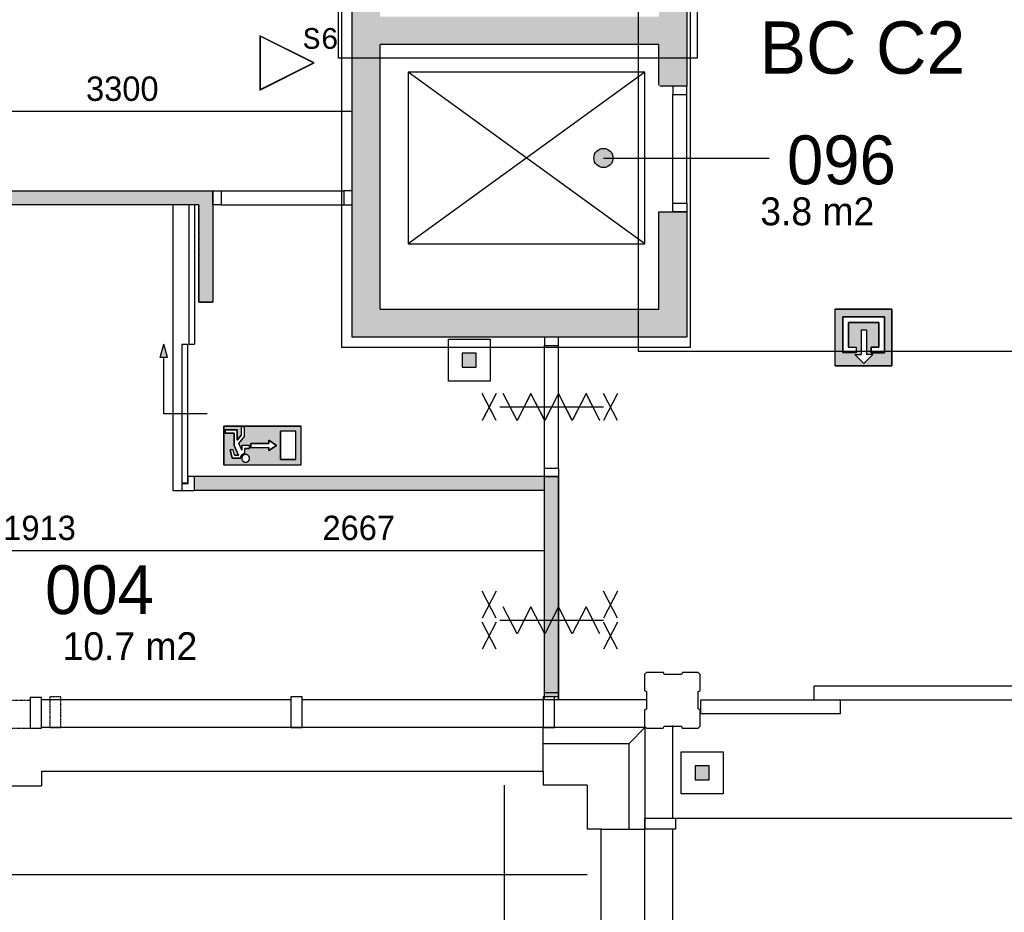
# Model space of a CAD drawing. Extents: x -1826 to 147704, y -44576 to 60962.
# Tile 61 of 75: x 104004 to 111069, y 20009 to 26411. Entities that reach past the tile are written whole.
import ezdxf
from ezdxf.enums import TextEntityAlignment as Align

# ---------------------------------------------------------------- set-up
doc = ezdxf.new("R2010")
doc.units = 0
doc.header["$MEASUREMENT"] = 0
doc.header["$PDMODE"] = 35
doc.header["$PDSIZE"] = -0.5
doc.linetypes.add('DASHED', pattern=[0.75, 0.5, -0.25])
doc.layers.get('0').update_dxf_attribs({"linetype": 'CONTINUOUS'})
doc.layers.get('DEFPOINTS').update_dxf_attribs({"linetype": 'CONTINUOUS'})
for name, color, linetype in [('AA$1A---_ARCEER', 252, 'CONTINUOUS'), ('AL00---_BRANDBEVEILIGING', 252, 'CONTINUOUS'), ('AL21----_BUITENWAND', 252, 'CONTINUOUS'), ('AL22----_BINNENWAND', 252, 'CONTINUOUS'), ('AL31----_BUITENKOZIJN', 252, 'CONTINUOUS'), ('AL32----_BINNENKOZIJN', 252, 'CONTINUOUS'), ('AM$1A---_MAATVOERING', 252, 'CONTINUOUS'), ('Betonpalen', 252, 'CONTINUOUS'), ('Brandweer', 252, 'CONTINUOUS'), ('brandweer NIEUW', 252, 'CONTINUOUS'), ('LAYER01', 252, 'CONTINUOUS'), ('LAYER100', 252, 'DASHED'), ('LAYER20', 252, 'CONTINUOUS'), ('LAYER30', 252, 'CONTINUOUS'), ('LAYER65', 252, 'DASHED'), ('M2', 252, 'CONTINUOUS'), ('OMPARTIMENTERING', 252, 'CONTINUOUS'), ('STEMPEL', 252, 'CONTINUOUS'), ('UNUSEDHATCH', 252, 'CONTINUOUS')]:
    doc.layers.add(name, color=color, linetype=linetype)
doc.styles.add('B-01', font='b-gbp')
doc.styles.add('MONOTXT', font='MONOTXT')
doc.dimstyles.new('BBA_STAND', dxfattribs={"dimtxt": 175, "dimasz": 1, "dimexe": 1, "dimexo": 0.001, "dimgap": 75, "dimtad": 1, "dimdec": 0, "dimzin": 0, "dimdsep": 46, "dimtxsty": 'B-01', "dimblk": 'NONE', "dimblk1": 'PIJL1', "dimblk2": 'NONE', "dimcen": 1, "dimse1": 1, "dimse2": 1, "dimclrd": 256, "dimclre": 256, "dimclrt": 256, "dimadec": 4, "dimazin": 0, "dimtfac": 1, "dimtdec": 0, "dimtmove": 0, "dimatfit": 2, "dimldrblk": 'PIJL1', "dimfxl": 1, "dimtfillclr": 256, "dimtolj": 1, "dimtzin": 0, "dimarcsym": 0})

# ---------------------------------------------------------------- blocks, each defined once
blk = doc.blocks.new('*D36')
at = {"layer": 'AM$1A---_MAATVOERING', "lineweight": -2, "transparency": 16777216}
blk.add_line((107481.7, -4851.9), (107481.7, 20920), dxfattribs=at)
at = {"layer": 'DEFPOINTS', "color": 0, "transparency": 16777216}
for p in [(107481.7, 20920), (108076.7, 20920), (108076.7, -4851.9)]:
    blk.add_point(p, dxfattribs=at)
at = {"layer": 'AM$1A---_MAATVOERING', "transparency": 16777216, "insert": (107319.2, 8034.1), "char_height": 175, "attachment_point": 5, "rotation": 90, "style": 'B-01'}
blk.add_mtext('\\A1;25772', dxfattribs=at)
blk = doc.blocks.new('_None')
blk = doc.blocks.new('PIJL1')
at = {"color": 1, "linetype": 'ByBlock'}
blk.add_line((0, 82.6), (0, -82.6), dxfattribs=at)
blk.add_solid([(-100, 16.7), (-100, -16.7), (0, 0)], dxfattribs=at)
blk = doc.blocks.new('*D37')
at = {"layer": 'AM$1A---_MAATVOERING', "lineweight": -2, "transparency": 16777216}
blk.add_line((108076.7, 20278.6), (91790.7, 20278.6), dxfattribs=at)
at = {"layer": 'DEFPOINTS', "color": 0, "transparency": 16777216}
for p in [(108076.7, 20920), (91790.7, 20838.6), (91790.7, 20278.6)]:
    blk.add_point(p, dxfattribs=at)
at = {"layer": 'AM$1A---_MAATVOERING', "transparency": 16777216, "insert": (99933.7, 20441.1), "char_height": 175, "attachment_point": 5, "style": 'B-01'}
blk.add_mtext('\\A1;16286', dxfattribs=at)
blk = doc.blocks.new('*D67')
at = {"layer": 'AM$1A---_MAATVOERING', "lineweight": -2, "transparency": 16777216}
blk.add_line((106390.7, 25752.5), (103090.7, 25752.5), dxfattribs=at)
at = {"layer": 'DEFPOINTS', "color": 0, "transparency": 16777216}
for p in [(103090.7, 25752.5), (103090.7, 25184), (106390.7, 25184)]:
    blk.add_point(p, dxfattribs=at)
at = {"layer": 'AM$1A---_MAATVOERING', "transparency": 16777216, "insert": (104740.7, 25915), "char_height": 175, "attachment_point": 5, "style": 'B-01'}
blk.add_mtext('\\A1;3300', dxfattribs=at)
blk = doc.blocks.new('*D73')
at = {"layer": 'AM$1A---_MAATVOERING', "lineweight": -2, "transparency": 16777216}
blk.add_line((108690.7, 20684), (114090.7, 20684), dxfattribs=at)
at = {"layer": 'DEFPOINTS', "color": 0, "transparency": 16777216}
for p in [(108690.7, 21054.5), (114090.7, 21054.5), (114090.7, 20684)]:
    blk.add_point(p, dxfattribs=at)
at = {"layer": 'AM$1A---_MAATVOERING', "transparency": 16777216, "insert": (111390.7, 20846.5), "char_height": 175, "attachment_point": 5, "style": 'B-01'}
blk.add_mtext('\\A1;5400', dxfattribs=at)
blk = doc.blocks.new('*D76')
at = {"layer": 'AM$1A---_MAATVOERING', "lineweight": -2, "transparency": 16777216}
blk.add_line((107770.7, 22602.5), (105103.3, 22602.5), dxfattribs=at)
at = {"layer": 'DEFPOINTS', "color": 0, "transparency": 16777216}
for p in [(105103.3, 23033.8), (107770.7, 22808.5), (105103.3, 22602.5)]:
    blk.add_point(p, dxfattribs=at)
at = {"layer": 'AM$1A---_MAATVOERING', "transparency": 16777216, "insert": (106437, 22765), "char_height": 175, "attachment_point": 5, "style": 'B-01'}
blk.add_mtext('\\A1;2667', dxfattribs=at)
blk = doc.blocks.new('*D77')
at = {"layer": 'AM$1A---_MAATVOERING', "lineweight": -2, "transparency": 16777216}
blk.add_line((105103.3, 22602.5), (103190.7, 22602.5), dxfattribs=at)
at = {"layer": 'DEFPOINTS', "color": 0, "transparency": 16777216}
for p in [(105103.3, 23033.8), (103190.7, 22734.5), (103190.7, 22602.5)]:
    blk.add_point(p, dxfattribs=at)
at = {"layer": 'AM$1A---_MAATVOERING', "transparency": 16777216, "insert": (104147, 22765), "char_height": 175, "attachment_point": 5, "style": 'B-01'}
blk.add_mtext('\\A1;1913', dxfattribs=at)
blk = doc.blocks.new('*D78')
at = {"layer": 'AM$1A---_MAATVOERING', "lineweight": -2, "transparency": 16777216}
blk.add_line((103553.3, 23033.8), (103553.3, 25084), dxfattribs=at)
at = {"layer": 'DEFPOINTS', "color": 0, "transparency": 16777216}
for p in [(103553.3, 25084), (105103.3, 25084), (105103.3, 23033.8)]:
    blk.add_point(p, dxfattribs=at)
at = {"layer": 'AM$1A---_MAATVOERING', "transparency": 16777216, "insert": (103390.8, 24058.9), "char_height": 175, "attachment_point": 5, "rotation": 90, "style": 'B-01'}
blk.add_mtext('\\A1;2050', dxfattribs=at)
blk = doc.blocks.new('*D79')
at = {"layer": 'AM$1A---_MAATVOERING', "lineweight": -2, "transparency": 16777216}
blk.add_line((103553.3, 23033.8), (103553.3, 21529.4), dxfattribs=at)
at = {"layer": 'DEFPOINTS', "color": 0, "transparency": 16777216}
for p in [(105103.3, 23033.8), (103553.3, 21529.4), (103592.3, 21529.4)]:
    blk.add_point(p, dxfattribs=at)
at = {"layer": 'AM$1A---_MAATVOERING', "transparency": 16777216, "insert": (103390.8, 22281.6), "char_height": 175, "attachment_point": 5, "rotation": 90, "style": 'B-01'}
blk.add_mtext('\\A1;1504', dxfattribs=at)

msp = doc.modelspace()

# ---------------------------------------------------------------- hatches: boundary and pattern name
at = {"layer": 'AA$1A---_ARCEER'}
for points in [[(108790.7, 24134), (108790.7, 25034), (108690.7, 25034), (108590.7, 25034), (108590.7, 24334), (106590.7, 24334), (106590.7, 26234), (108590.7, 26234), (108590.7, 25934), (108790.7, 25934), (108790.7, 27934), (108690.7, 27934), (108590.7, 27934), (108590.7, 26434), (106590.7, 26434), (106590.7, 29534), (108590.7, 29534), (108590.7, 28934), (108790.7, 28934), (108790.7, 29734), (106390.7, 29734), (106390.7, 24134)], [(105290.7, 25084), (105290.7, 24384), (105390.7, 24384), (105390.7, 25183), (103090.7, 25183), (103090.7, 25084)], [(105118.7, 25084), (105217.7, 25183), (104510.7, 25183), (104411.7, 25084)], [(107770.7, 23033.8), (107770.7, 23133.8), (105258.8, 23133.8), (105258.8, 23033.8)]]:
    msp.add_hatch(color=256, dxfattribs=at).paths.add_polyline_path(points)
at = {"layer": 'AL00---_BRANDBEVEILIGING'}
for points in [[(107280, 24019), (107180, 24019), (107180, 23919), (107280, 23919)], [(108951, 21059), (108851, 21059), (108851, 20959), (108951, 20959)]]:
    msp.add_hatch(color=256, dxfattribs=at).paths.add_polyline_path(points)
at = {"layer": 'AL32----_BINNENKOZIJN'}
msp.add_hatch(color=256, dxfattribs=at).paths.add_polyline_path([(105012.3, 23987.4), (105064.1, 23987.4), (105038.2, 24084)])
at = {"layer": 'Brandweer'}
h = msp.add_hatch(color=256, dxfattribs=at)
h.paths.add_polyline_path([(106023.2, 23496.2), (106023.2, 23218.7), (105468.3, 23218.7), (105468.3, 23496.2)])
h.paths.add_polyline_path([(105792, 23394.4), (105792, 23371.3), (105662.5, 23371.3), (105662.5, 23343.6), (105792, 23343.6), (105792, 23320.5), (105847.5, 23357.4)], flags=16)
h.paths.add_polyline_path([(105875.2, 23255.7), (105986.2, 23255.7), (105986.2, 23459.2), (105875.2, 23459.2)], flags=16)
h.paths.add_polyline_path([(105653.3, 23357.4), (105597.8, 23357.4), (105597.8, 23323.8), (105576.4, 23370.9), (105616.3, 23422.2), (105616.3, 23491.5), (105593.2, 23491.5), (105593.2, 23430.1), (105565.4, 23394.5), (105565.4, 23468.4), (105477.6, 23468.4), (105477.6, 23445.3), (105542.3, 23445.3), (105542.3, 23356.5), (105573.4, 23288.1), (105546.5, 23288.1), (105537.2, 23325.1), (105513.4, 23325.1), (105528.4, 23265), (105589.4, 23265), (105590, 23271.4), (105590.1, 23271.8), (105593.4, 23281.4), (105593.6, 23281.8), (105596.9, 23286.9), (105597.3, 23287.4), (105600.4, 23290.9), (105600.7, 23291.2), (105606.4, 23295.6), (105607, 23295.9), (105612.6, 23298.7), (105614.2, 23299.2), (105617.4, 23300.1), (105619, 23300.5), (105619.3, 23300.5), (105619.7, 23300.6), (105620.1, 23300.7), (105620.5, 23300.7), (105620.9, 23300.8), (105620.9, 23334.3), (105653.3, 23334.3)], flags=16)
h.paths.add_polyline_path([(105614.9, 23290.7), (105611.2, 23288.8), (105610.9, 23288.6), (105607.9, 23286.5), (105607.8, 23286.3), (105604.9, 23283.6), (105602.4, 23280.4), (105601.4, 23278.6), (105601, 23278), (105599.3, 23274.3), (105598.2, 23270.3), (105598.3, 23270.4), (105598, 23268.4), (105597.9, 23267.5), (105597.8, 23263.6), (105598.3, 23259.5), (105599.4, 23255.5), (105599.4, 23255.6), (105601, 23251.8), (105601.3, 23251.4), (105603.2, 23248.4), (105604.2, 23247.3), (105604.3, 23247.2), (105604.2, 23247.3), (105604.3, 23247.2), (105606, 23245.2), (105606.4, 23244.9), (105608.9, 23242.6), (105610.3, 23241.8), (105610.4, 23241.7), (105610.3, 23241.8), (105610.4, 23241.7), (105612.4, 23240.4), (105614.1, 23239.7), (105614.7, 23239.4), (105614.3, 23239.6), (105617.5, 23238.4), (105619.8, 23237.8), (105620.3, 23237.7), (105624.2, 23237.2), (105628.3, 23237.3), (105632.3, 23238), (105636.2, 23239.3), (105637.5, 23239.9), (105637.6, 23240), (105637.5, 23239.9), (105637.6, 23240), (105639.8, 23241.1), (105643.2, 23243.5), (105644.3, 23244.6), (105644.9, 23245), (105644.7, 23244.9), (105645.1, 23245.3), (105646.1, 23246.3), (105647.4, 23247.9), (105647.9, 23248.5), (105650.1, 23251.9), (105651.7, 23255.6), (105652.8, 23259.5), (105653.1, 23261.5), (105653.2, 23262), (105653.1, 23261.6), (105653.3, 23265), (105653.3, 23265), (105653, 23269.1), (105652.2, 23273), (105651.4, 23274.9), (105651.3, 23275.5), (105651.4, 23275), (105650.1, 23278.1), (105647.9, 23281.5), (105646.8, 23282.8), (105646.7, 23282.9), (105646.8, 23282.8), (105646.7, 23282.8), (105645.2, 23284.6), (105642.1, 23287.3), (105638.6, 23289.5), (105634.9, 23291.1), (105631, 23292.2), (105626.9, 23292.7), (105622.8, 23292.6), (105618.8, 23291.9), (105618.6, 23291.9)], flags=16)
at = {"layer": 'brandweer NIEUW'}
h = msp.add_hatch(color=256, dxfattribs=at)
h.paths.add_polyline_path([(110262.9, 23927.8), (110262.9, 24334.2), (109856.5, 24334.2), (109856.5, 23927.8)])
h.paths.add_polyline_path([(110208.7, 24022.6), (110113.9, 24022.6), (110113.9, 24063.3), (110168.1, 24063.3), (110168.1, 24239.4), (109951.3, 24239.4), (109951.3, 24063.3), (110005.5, 24063.3), (110005.5, 24022.6), (109910.7, 24022.6), (109910.7, 24280), (110208.7, 24280)], flags=16)
h.paths.add_polyline_path([(110126.1, 24009.1), (110061, 23944), (109996, 24009.1), (110042.1, 24009.1), (110042.1, 24185.2), (110080, 24185.2), (110080, 24009.1)], flags=16)
at = {"layer": 'LAYER01'}
msp.add_hatch(color=256, dxfattribs=at).paths.add_polyline_path([(108193.1, 25487.8, 1), (108193.1, 25350.3, 1)])

# ---------------------------------------------------------------- linework, layer by layer
at = {"layer": 'AL00---_BRANDBEVEILIGING'}
for points in [[(107080, 23819.1), (107080, 24119), (107380, 24119), (107380, 23819), (107080, 23819)], [(108751, 20859.1), (108751, 21159), (109051, 21159), (109051, 20859), (108751, 20859)]]:
    msp.add_lwpolyline(points, dxfattribs=at)
for points in [[(107180, 23919), (107280, 23919), (107280, 24019), (107180, 24019)], [(108851, 20959), (108951, 20959), (108951, 21059), (108851, 21059)]]:
    msp.add_lwpolyline(points, close=True, dxfattribs=at)
at = {"layer": 'AL21----_BUITENWAND'}
for p, q in [((107840.7, 21534), (108505.7, 21534)), ((108690.7, 20684), (108690.7, 21348.9)), ((108490.7, 21334), (107760.7, 21334)), ((108376.7, 21220), (108490.7, 21334)), ((108376.7, 21220), (108490.7, 21334)), ((108490.7, 21334), (108490.7, 20604)), ((107760.7, 21220), (108376.7, 21220)), ((107760.7, 21220), (108376.7, 21220)), ((108376.7, 20604), (108376.7, 21220)), ((107760.7, 21020), (107760.7, 20920)), ((107760.7, 21020), (107760.7, 20920)), ((108076.7, 20920), (107760.7, 20920)), ((108076.7, 20920), (107760.7, 20920)), ((108076.7, 20920), (107760.7, 20920)), ((108076.7, 20920), (108076.7, 20604)), ((108176.7, 20604), (108076.7, 20604))]:
    msp.add_line(p, q, dxfattribs=at)
for points in [[(107760.7, 21020), (107760.7, 20920)], [(108076.7, 20920), (107760.7, 20920)]]:
    msp.add_lwpolyline(points, dxfattribs=at)
at = {"layer": 'AL22----_BINNENWAND'}
for p, q in [((106590.7, 24334), (106590.7, 26234)), ((108590.7, 26234), (106590.7, 26234)), ((108490.7, 26034), (106790.7, 24804)), ((108490.7, 24804), (106790.7, 26034)), ((105258.8, 23033.8), (105258.8, 23133.8)), ((107870.7, 21554), (107770.7, 21554))]:
    msp.add_line(p, q, dxfattribs=at)
for points in [[(106390.7, 24134), (106390.7, 29734)], [(108790.7, 27933.8), (108790.7, 25934)], [(108590.7, 25941.4), (108590.7, 26234)], [(108790.7, 25934), (108598.1, 25934)], [(100546.2, 25183), (105390.7, 25183), (105390.7, 24384)], [(108590.7, 25034), (108790.7, 25034)], [(108590.7, 24334), (108590.7, 25034)], [(108790.7, 25034), (108790.7, 24134)], [(106590.7, 24334), (108590.7, 24334)], [(108790.7, 24134), (106390.7, 24134)], [(107870.7, 24134), (107770.7, 24134)], [(107770.7, 23133.8), (105258.8, 23133.8)], [(107770.7, 21554), (107770.7, 23134)], [(107770.7, 21554), (107770.7, 23134)], [(107770.7, 21554), (107770.7, 23134)], [(107770.7, 23134), (107870.7, 23134)], [(107770.7, 23134), (107870.7, 23134)], [(107770.7, 23134), (107870.7, 23134)], [(107870.7, 21554), (107870.7, 23134)], [(107870.7, 21554), (107870.7, 23134)], [(107870.7, 23134), (107870.7, 21554)], [(107770.7, 23033.8), (105258.8, 23033.8)]]:
    msp.add_lwpolyline(points, dxfattribs=at)
for points in [[(108490.7, 24804), (108490.7, 26034), (106790.7, 26034), (106790.7, 24804)], [(109701.1, 21531.9), (112998.1, 21531.9), (112998.1, 21631.9), (109701.1, 21631.9)], [(108890.7, 21531.9), (109890.7, 21531.9), (109890.7, 21431.9), (108890.7, 21431.9)]]:
    msp.add_lwpolyline(points, close=True, dxfattribs=at)
at = {"layer": 'AL31----_BUITENKOZIJN'}
for p, q in [((104080.7, 21549.4), (104080.7, 21329.4)), ((104160.7, 21549.4), (104080.7, 21549.4)), ((104160.7, 21329.4), (104160.7, 21549.4)), ((105950.7, 21554), (105950.7, 21334)), ((106030.7, 21554), (105950.7, 21554)), ((106030.7, 21334), (106030.7, 21554)), ((107840.7, 21554), (107760.7, 21554)), ((107760.7, 21554), (107760.7, 21334)), ((107840.7, 21554), (107760.7, 21554)), ((107760.7, 21554), (107760.7, 21334)), ((107840.7, 21584), (107770.7, 21584)), ((107840.7, 21334), (107840.7, 21554)), ((107840.7, 21334), (107840.7, 21554)), ((104160.7, 21534), (105950.7, 21534)), ((106030.7, 21534), (107760.7, 21534)), ((104080.7, 21329.4), (104160.7, 21329.4)), ((105950.7, 21334), (104160.7, 21334)), ((106030.7, 21334), (105950.7, 21334)), ((105950.7, 21334), (106030.7, 21334)), ((107760.7, 21334), (106030.7, 21334)), ((107760.7, 21020), (107760.7, 21334)), ((107760.7, 21334), (107840.7, 21334)), ((107760.7, 21020), (107760.7, 21334)), ((107760.7, 21334), (107840.7, 21334)), ((108490.7, 20684), (108710.7, 20684)), ((108490.7, 20604), (108490.7, 20684)), ((108710.7, 20684), (108710.7, 20604)), ((108176.7, 17064), (108176.7, 20604)), ((108176.7, 20604), (108490.7, 20604)), ((108490.7, 18874), (108490.7, 20604)), ((108710.7, 20604), (108490.7, 20604)), ((108690.7, 18874), (108690.7, 20604))]:
    msp.add_line(p, q, dxfattribs=at)
for points in [[(107770.7, 24134), (107770.7, 24074.3), (107870.4, 24074.3), (107870.4, 24134)], [(107770.7, 23134), (107770.7, 23194), (107870.7, 23194), (107870.7, 23134)]]:
    msp.add_lwpolyline(points, close=True, dxfattribs=at)
for points in [[(107770.7, 23194), (107770.7, 24074.3)], [(107870.7, 23194), (107870.4, 24074.3)], [(107423.2, 23537), (107323.2, 23730.5)], [(107423.2, 23730.5), (107323.2, 23537)], [(108167.2, 23537), (108068.2, 23730.5), (107969.2, 23537), (107870.2, 23730.5), (107771.2, 23537), (107672.2, 23730.5), (107573.2, 23537), (107474.2, 23730.5)], [(107448.2, 23634), (108193.2, 23634)], [(107448.2, 23634), (108193.2, 23634)], [(107620.7, 23634), (107820.7, 23634), (108020.7, 23634)], [(107770.7, 21534), (107770.7, 23134)], [(107770.7, 21534), (107770.7, 23134)], [(107770.7, 21554), (107770.7, 23134)], [(107870.7, 21534), (107870.7, 23134)], [(107870.7, 21534), (107870.7, 23134)], [(107870.7, 23134), (107870.7, 21534)], [(107423.2, 22312.5), (107323.2, 22119)], [(107423.2, 22119), (107323.2, 22312.5)], [(108167.2, 22007.2), (108068.2, 22200.7), (107969.2, 22007.2), (107870.2, 22200.7), (107771.2, 22007.2), (107672.2, 22200.7), (107573.2, 22007.2), (107474.2, 22200.7)], [(107423.2, 22088.9), (107323.2, 21895.4)], [(107423.2, 21895.4), (107323.2, 22088.9)], [(107448.2, 22104.2), (108193.2, 22104.2)], [(107448.2, 22104.2), (108193.2, 22104.2)], [(107840.7, 21584), (107770.7, 21584)], [(107870.7, 21584), (107770.7, 21584)]]:
    msp.add_lwpolyline(points, dxfattribs=at)
at = {"layer": 'AL32----_BINNENKOZIJN', "ltscale": 75}
msp.add_line((105103.3, 25084), (105103.3, 23033.8), dxfattribs=at)
at = {"layer": 'AL32----_BINNENKOZIJN'}
for p, q in [((105258.8, 25083.3), (105258.8, 24084)), ((105218.8, 25078.3), (105218.8, 24084)), ((105012.3, 23987.4), (105038.2, 24084)), ((105064.1, 23987.4), (105038.2, 24084)), ((105168.7, 24084), (105168.7, 23089.8)), ((105168.7, 24084), (105208.7, 24084)), ((105208.7, 24084), (105208.7, 23089.8)), ((105218.8, 24084), (105258.8, 24084)), ((105064.1, 23987.4), (105012.3, 23987.4)), ((105038.2, 23584.4), (105038.2, 23987.4)), ((105349.9, 23584.4), (105038.2, 23584.4)), ((105213.8, 23083.8), (105213.8, 23133.8)), ((105103.3, 23033.8), (105168.8, 23033.8)), ((105168.7, 23089.8), (105208.7, 23089.8)), ((105168.8, 23083.8), (105213.8, 23083.8)), ((107770.7, 21534), (107870.7, 21534))]:
    msp.add_line(p, q, dxfattribs=at)
for points in [[(108690.7, 25934), (108690.7, 25874.3), (108790.4, 25874.3), (108790.4, 25934)], [(108690.7, 25034), (108690.7, 25094), (108790.7, 25094), (108790.7, 25034)], [(107770.7, 24134), (107770.7, 24074.3), (107870.4, 24074.3), (107870.4, 24134)], [(107770.7, 23134), (107770.7, 23194), (107870.7, 23194), (107870.7, 23134)]]:
    msp.add_lwpolyline(points, close=True, dxfattribs=at)
for points in [[(108690.7, 25094), (108690.7, 25874.3)], [(108790.6, 25094), (108790.4, 25874.3)], [(107770.7, 23194), (107770.7, 24074.3)], [(107870.7, 23194), (107870.4, 24074.3)], [(105168.8, 23083.8), (105168.8, 23033.8), (105258.8, 23033.8), (105258.8, 23133.8), (105213.8, 23133.8)]]:
    msp.add_lwpolyline(points, dxfattribs=at)
at = {"layer": 'Betonpalen'}
msp.add_lwpolyline([(108501.7, 21729.9), (108486.7, 21714.9), (108486.7, 21599.9), (108501.7, 21591.9), (108501.7, 21466.9), (108486.7, 21461.9), (108486.7, 21344.9), (108501.7, 21329.9), (108620.7, 21329.9), (108628.7, 21344.9), (108753.7, 21344.9), (108758.7, 21329.9), (108871.7, 21329.9), (108886.7, 21344.9), (108886.7, 21459.9), (108871.7, 21467.9), (108871.7, 21592.9), (108886.7, 21597.9), (108886.7, 21714.9), (108871.7, 21729.9), (108760.7, 21729.9), (108752.7, 21714.9), (108627.7, 21714.9), (108622.7, 21729.9), (108501.7, 21729.9)], dxfattribs=at)
at = {"layer": 'Brandweer'}
for p, q in [((105468.3, 23218.7), (105468.3, 23496.2)), ((105468.3, 23496.2), (106023.2, 23496.2)), ((105477.6, 23468.4), (105565.4, 23468.4)), ((105477.6, 23445.3), (105477.6, 23468.4)), ((105565.4, 23468.4), (105565.4, 23394.5)), ((105616.3, 23491.5), (105593.2, 23491.5)), ((105593.2, 23491.5), (105593.2, 23430.1)), ((105616.3, 23422.2), (105616.3, 23491.5)), ((105986.2, 23459.2), (105875.2, 23459.2)), ((105875.2, 23255.7), (105875.2, 23459.2)), ((105986.2, 23255.7), (105986.2, 23459.2)), ((106023.2, 23218.7), (106023.2, 23496.2)), ((105542.3, 23445.3), (105477.6, 23445.3)), ((105542.3, 23356.5), (105542.3, 23445.3)), ((105565.4, 23394.5), (105593.2, 23430.1)), ((105576.3, 23370.8), (105616.3, 23422.2)), ((105792, 23394.4), (105847.5, 23357.4)), ((105792, 23371.3), (105792, 23394.4)), ((105537.2, 23325.1), (105513.4, 23325.1)), ((105528.4, 23265), (105513.4, 23325.1)), ((105546.5, 23288.1), (105537.2, 23325.1)), ((105573.4, 23288.1), (105542.3, 23356.5)), ((105597.8, 23323.8), (105576.4, 23370.9)), ((105653.3, 23357.4), (105597.8, 23357.4)), ((105597.8, 23323.8), (105597.8, 23357.4)), ((105620.9, 23300.8), (105620.9, 23334.3)), ((105653.3, 23334.3), (105620.9, 23334.3)), ((105653.3, 23357.4), (105653.3, 23334.3)), ((105662.5, 23371.3), (105792, 23371.3)), ((105662.5, 23343.6), (105662.5, 23371.3)), ((105662.5, 23343.6), (105792, 23343.6)), ((105847.5, 23357.4), (105792, 23320.5)), ((105792, 23320.5), (105792, 23343.6)), ((105589.4, 23265), (105528.4, 23265)), ((105546.5, 23288.1), (105573.4, 23288.1)), ((105986.2, 23255.7), (105875.2, 23255.7)), ((105468.3, 23218.7), (106023.2, 23218.7))]:
    msp.add_line(p, q, dxfattribs=at)
for points in [[(107423.2, 23537), (107323.2, 23730.5)], [(107423.2, 23730.5), (107323.2, 23537)], [(108167.2, 23537), (108068.2, 23730.5), (107969.2, 23537), (107870.2, 23730.5), (107771.2, 23537), (107672.2, 23730.5), (107573.2, 23537), (107474.2, 23730.5)], [(108294.1, 23537), (108194.1, 23730.5)], [(108294.1, 23730.5), (108194.1, 23537)], [(107448.2, 23634), (108193.2, 23634)], [(107448.2, 23634), (108193.2, 23634)], [(107620.7, 23634), (107820.7, 23634), (108020.7, 23634)], [(105468.3, 23496.2), (105468.3, 23218.7), (106023.2, 23218.7), (106023.2, 23496.2), (105468.3, 23496.2)], [(105477.6, 23468.4), (105477.6, 23445.3), (105542.3, 23445.3), (105542.3, 23356.5), (105573.4, 23288.1), (105546.5, 23288.1), (105537.2, 23325.1), (105513.4, 23325.1), (105528.4, 23265), (105589.4, 23265), (105589.9, 23270.8), (105590.4, 23273.3), (105591.1, 23275.8), (105592.1, 23278.6), (105593.7, 23282.1), (105595.4, 23284.8), (105596.7, 23286.7), (105598.6, 23289), (105600.4, 23290.9), (105603.2, 23293.3), (105605.9, 23295.3), (105609, 23297.1), (105611.9, 23298.4), (105616, 23299.8), (105619, 23300.5), (105620.9, 23301.2), (105620.9, 23334.3), (105653.3, 23334.3), (105653.3, 23357.4), (105597.8, 23357.4), (105597.8, 23323.8), (105576.4, 23370.9), (105616.3, 23422.2), (105616.3, 23491.5), (105593.2, 23491.5), (105593.2, 23430.1), (105565.4, 23394.5), (105565.4, 23468.4), (105477.6, 23468.4)], [(105875.2, 23459.2), (105875.2, 23255.7), (105986.2, 23255.7), (105986.2, 23459.2), (105875.2, 23459.2)], [(105662.5, 23371.3), (105662.5, 23343.6), (105792, 23343.6), (105792, 23320.5), (105847.5, 23357.4), (105792, 23394.4), (105792, 23371.3), (105662.5, 23371.3)], [(105589.4, 23265), (105589.4, 23265.4), (105589.4, 23265.8), (105589.4, 23266.2), (105589.5, 23266.6), (105589.5, 23267), (105589.5, 23267.4), (105589.5, 23267.8), (105589.6, 23268.2), (105589.6, 23268.6), (105589.6, 23269), (105589.7, 23269.4), (105589.7, 23269.8), (105589.8, 23270.2), (105589.9, 23270.6), (105589.9, 23271), (105590, 23271.4), (105590.1, 23271.8), (105590.2, 23272.2), (105590.2, 23272.6), (105590.3, 23273), (105590.4, 23273.4), (105590.5, 23273.8), (105590.6, 23274.2), (105590.7, 23274.6), (105590.8, 23275), (105591, 23275.4), (105591.1, 23275.8), (105591.2, 23276.2), (105591.3, 23276.6), (105591.5, 23276.9), (105591.6, 23277.3), (105591.7, 23277.7), (105591.9, 23278.1), (105592, 23278.5), (105592.2, 23278.8), (105592.4, 23279.2), (105592.5, 23279.6), (105592.7, 23280), (105592.8, 23280.3), (105593, 23280.7), (105593.2, 23281.1), (105593.4, 23281.4), (105593.6, 23281.8), (105593.8, 23282.2), (105594, 23282.5), (105594.2, 23282.9), (105594.4, 23283.2), (105594.6, 23283.6), (105594.8, 23283.9), (105595, 23284.3), (105595.2, 23284.6), (105595.4, 23284.9), (105595.7, 23285.3), (105595.9, 23285.6), (105596.1, 23285.9), (105596.4, 23286.3), (105596.6, 23286.6), (105596.9, 23286.9), (105597.1, 23287.3), (105597.4, 23287.6), (105597.6, 23287.9), (105597.9, 23288.2), (105598.1, 23288.5), (105598.4, 23288.8), (105598.7, 23289.1), (105599, 23289.4), (105599.2, 23289.7), (105599.5, 23290), (105599.8, 23290.3), (105600.1, 23290.6), (105600.4, 23290.9), (105600.7, 23291.2), (105601, 23291.4), (105601.3, 23291.7), (105601.6, 23292), (105601.9, 23292.3), (105602.2, 23292.5), (105602.5, 23292.8), (105602.8, 23293), (105603.1, 23293.3), (105603.4, 23293.5), (105603.8, 23293.8), (105604.1, 23294), (105604.4, 23294.3), (105604.8, 23294.5), (105605.1, 23294.7), (105605.4, 23295), (105605.8, 23295.2), (105606.1, 23295.4), (105606.5, 23295.6), (105606.8, 23295.8), (105607.2, 23296.1), (105607.5, 23296.3), (105607.9, 23296.5), (105608.2, 23296.7), (105608.6, 23296.8), (105608.9, 23297), (105609.3, 23297.2), (105609.7, 23297.4), (105610, 23297.6), (105610.4, 23297.8), (105610.8, 23297.9), (105611.1, 23298.1), (105611.5, 23298.2), (105611.9, 23298.4), (105612.3, 23298.6), (105612.6, 23298.7), (105613, 23298.8), (105613.4, 23299), (105613.8, 23299.1), (105614.2, 23299.2), (105614.6, 23299.4), (105615, 23299.5), (105615.3, 23299.6), (105615.7, 23299.7), (105616.1, 23299.8), (105616.5, 23299.9), (105616.9, 23300), (105617.3, 23300.1), (105617.7, 23300.2), (105618.1, 23300.3), (105618.5, 23300.4), (105618.9, 23300.5), (105619.3, 23300.5), (105619.7, 23300.6), (105620.1, 23300.7), (105620.5, 23300.7), (105620.9, 23300.8)], [(105645.2, 23245.3), (105646.1, 23246.3), (105647, 23247.4), (105647.8, 23248.4), (105648.6, 23249.6), (105649.3, 23250.7), (105650, 23251.9), (105650.6, 23253.1), (105651.2, 23254.4), (105651.7, 23255.6), (105652.1, 23256.9), (105652.4, 23258.2), (105652.7, 23259.6), (105653, 23260.9), (105653.1, 23262.2), (105653.2, 23263.6), (105653.3, 23265), (105653.2, 23266.3), (105653.1, 23267.7), (105653, 23269), (105652.7, 23270.4), (105652.4, 23271.7), (105652.1, 23273), (105651.7, 23274.3), (105651.2, 23275.6), (105650.6, 23276.8), (105650, 23278), (105649.3, 23279.2), (105648.6, 23280.4), (105647.8, 23281.5), (105647, 23282.6), (105646.1, 23283.6), (105645.2, 23284.6), (105644.2, 23285.5), (105643.1, 23286.4), (105642.1, 23287.3), (105640.9, 23288), (105639.8, 23288.8), (105638.6, 23289.4), (105637.4, 23290), (105636.1, 23290.6), (105634.9, 23291.1), (105633.6, 23291.5), (105632.3, 23291.9), (105630.9, 23292.2), (105629.6, 23292.4), (105628.3, 23292.6), (105626.9, 23292.7), (105625.5, 23292.7), (105624.2, 23292.7), (105622.8, 23292.6), (105621.5, 23292.4), (105620.1, 23292.2), (105618.8, 23291.9), (105617.5, 23291.5), (105616.2, 23291.1), (105614.9, 23290.6), (105613.7, 23290), (105612.5, 23289.4), (105611.3, 23288.8), (105610.1, 23288), (105609, 23287.3), (105607.9, 23286.4), (105606.9, 23285.5), (105605.9, 23284.6), (105605, 23283.6), (105604.1, 23282.6), (105603.3, 23281.5), (105602.5, 23280.4), (105601.7, 23279.2), (105601.1, 23278), (105600.5, 23276.8), (105599.9, 23275.6), (105599.4, 23274.3), (105599, 23273), (105598.6, 23271.7), (105598.3, 23270.4), (105598.1, 23269), (105597.9, 23267.7), (105597.8, 23266.3), (105597.8, 23265), (105597.8, 23263.6), (105597.9, 23262.2), (105598.1, 23260.9), (105598.3, 23259.6), (105598.6, 23258.2), (105599, 23256.9), (105599.4, 23255.6), (105599.9, 23254.4), (105600.5, 23253.1), (105601.1, 23251.9), (105601.7, 23250.7), (105602.5, 23249.6), (105603.3, 23248.4), (105604.1, 23247.4), (105605, 23246.3), (105605.9, 23245.3), (105606.9, 23244.4), (105607.9, 23243.5), (105609, 23242.7), (105610.1, 23241.9), (105611.3, 23241.2), (105612.5, 23240.5), (105613.7, 23239.9), (105614.9, 23239.3), (105616.2, 23238.8), (105617.5, 23238.4), (105618.8, 23238.1), (105620.1, 23237.8), (105621.5, 23237.5), (105622.8, 23237.4), (105624.2, 23237.3), (105625.5, 23237.2), (105626.9, 23237.3), (105628.3, 23237.4), (105629.6, 23237.5), (105630.9, 23237.8), (105632.3, 23238.1), (105633.6, 23238.4), (105634.9, 23238.8), (105636.2, 23239.3), (105637.4, 23239.9), (105638.6, 23240.5), (105639.8, 23241.2), (105640.9, 23241.9), (105642.1, 23242.7), (105643.1, 23243.5), (105644.2, 23244.4), (105645.2, 23245.3)], [(105598.1, 23260.9), (105599.2, 23256.3), (105601.5, 23251.1), (105604.2, 23247.2), (105606.6, 23244.7), (105610.3, 23241.8), (105614.2, 23239.6), (105619.9, 23237.8), (105627.2, 23237.3), (105633.4, 23238.4), (105637.5, 23239.9), (105639.6, 23241.1), (105642.2, 23242.8), (105644.4, 23244.6), (105647.5, 23248), (105649.8, 23251.6), (105651.7, 23255.9), (105653.1, 23261.6), (105653.3, 23265.8), (105652.9, 23269.4), (105651.4, 23275), (105649.8, 23278.5), (105646.8, 23282.8), (105642.4, 23287), (105639.6, 23288.9), (105635.2, 23291), (105630.8, 23292.2), (105624.1, 23292.7), (105618.1, 23291.7), (105613.8, 23290.1), (105610.5, 23288.3), (105607.4, 23285.9), (105604, 23282.5), (105601.4, 23278.6), (105599.8, 23275.3), (105598.5, 23271), (105598, 23268.3), (105597.8, 23263.6), (105598.1, 23260.9)], [(108294.1, 22312.5), (108194.1, 22119)], [(108294.1, 22119), (108194.1, 22312.5)], [(108294.1, 22088.9), (108194.1, 21895.4)], [(108294.1, 21895.4), (108194.1, 22088.9)]]:
    msp.add_lwpolyline(points, dxfattribs=at)
msp.add_lwpolyline([(105589.4, 23265), (105590, 23271.6), (105593.5, 23281.6), (105597, 23287.1), (105600.5, 23291), (105606.6, 23295.7), (105613, 23298.8), (105617.9, 23300.3), (105620.9, 23301.2), (105620.9, 23334.3), (105653.3, 23334.3), (105653.3, 23357.4), (105597.8, 23357.4), (105597.8, 23323.8), (105576.4, 23370.9), (105616.3, 23422.2), (105616.3, 23491.5), (105593.2, 23491.5), (105593.2, 23430.1), (105565.4, 23394.5), (105565.4, 23468.4), (105477.6, 23468.4), (105477.6, 23445.3), (105542.3, 23445.3), (105542.3, 23356.5), (105573.4, 23288.1), (105546.5, 23288.1), (105537.2, 23325.1), (105513.4, 23325.1), (105528.4, 23265)], close=True, dxfattribs=at)
at = {"layer": 'brandweer NIEUW'}
for p, q in [((110262.9, 24334.2), (109856.5, 24334.2)), ((110262.9, 23927.8), (110262.9, 24334.2)), ((110208.7, 24280), (109910.7, 24280)), ((109910.7, 24280), (109910.7, 24022.6)), ((109951.3, 24239.4), (110168.1, 24239.4)), ((109951.3, 24063.3), (109951.3, 24239.4)), ((110168.1, 24239.4), (110168.1, 24063.3)), ((110208.7, 24022.6), (110208.7, 24280)), ((110080, 24185.2), (110042.1, 24185.2)), ((110042.1, 24185.2), (110042.1, 24009.1)), ((110080, 24185.2), (110080, 24009.1)), ((109985.2, 24109.3), (109985.2, 24109.3)), ((110005.5, 24022.6), (109910.7, 24022.6)), ((109951.3, 24063.3), (110005.5, 24063.3)), ((110005.5, 24063.3), (110005.5, 24022.6)), ((110168.1, 24063.3), (110113.9, 24063.3)), ((110113.9, 24063.3), (110113.9, 24022.6)), ((110113.9, 24022.6), (110208.7, 24022.6)), ((110061, 23944), (109996, 24009.1)), ((109996, 24009.1), (110042.1, 24009.1)), ((110061, 23944), (110126.1, 24009.1)), ((110126.1, 24009.1), (110080, 24009.1)), ((109856.5, 23927.8), (110262.9, 23927.8)), ((110262.9, 23927.8), (109856.5, 23927.8)), ((110262.9, 23927.8), (109856.5, 23927.8))]:
    msp.add_line(p, q, dxfattribs=at)
for points in [[(105726.3, 26100.8), (105726.3, 25905.5), (106116.9, 26100.8), (105726.3, 26296.2)], [(105728.8, 26100.8), (105728.8, 25909.6), (106111.3, 26100.8), (105728.8, 26292.1)]]:
    msp.add_lwpolyline(points, close=True, dxfattribs=at)
for points in [[(109856.5, 23927.8), (109856.5, 24334.2), (110262.9, 24334.2), (110262.9, 23927.8), (109856.5, 23927.8)], [(110005.5, 24022.6), (109910.7, 24022.6), (109910.7, 24280), (110208.7, 24280), (110208.7, 24022.6), (110113.9, 24022.6), (110113.9, 24063.3), (110168.1, 24063.3), (110168.1, 24239.4), (109951.3, 24239.4), (109951.3, 24063.3), (110005.5, 24063.3), (110005.5, 24022.6)]]:
    msp.add_lwpolyline(points, dxfattribs=at)
at = {"layer": 'LAYER01'}
msp.add_line((108193.1, 25419), (109382.8, 25419), dxfattribs=at)
msp.add_circle((108193.1, 25419), 68.8, dxfattribs=at)
at = {"layer": 'LAYER100'}
for p, q in [((103475.7, 21529.4), (104080.7, 21529.4)), ((107840.7, 21534), (108505.7, 21534)), ((103290.7, 21329.4), (104080.7, 21329.4)), ((108490.7, 21334), (107760.7, 21334))]:
    msp.add_line(p, q, dxfattribs=at)
for points in [[(105390.7, 25184), (105390.7, 24384)], [(105290.7, 25084), (105290.7, 24384)], [(105290.7, 24384), (105390.7, 24384)], [(107770.7, 23134), (107870.7, 23134)], [(107770.7, 23134), (107870.7, 23134)], [(107770.7, 21554), (107770.7, 23134)], [(107770.7, 21554), (107770.7, 23134)], [(107870.7, 21554), (107870.7, 23134)], [(107870.7, 21554), (107870.7, 23134)], [(107870.7, 21554), (107770.7, 21554)], [(104300.5, 21534), (105950.7, 21534)], [(106030.7, 21534), (107760.7, 21534)], [(107840.7, 21534), (108505.7, 21534)]]:
    msp.add_lwpolyline(points, dxfattribs=at)
for points in [[(104220.7, 21334), (104300.7, 21334), (104300.7, 21554), (104220.7, 21554)], [(105950.7, 21334), (106030.7, 21334), (106030.7, 21554), (105950.7, 21554)], [(107760.7, 21334), (107840.7, 21334), (107840.7, 21554), (107760.7, 21554)]]:
    msp.add_lwpolyline(points, close=True, dxfattribs=at)
at = {"layer": 'LAYER20'}
for points in [[(105290.7, 25084), (103090.7, 25084)], [(105290.7, 24384), (105290.7, 25084)], [(105390.7, 24384), (105290.7, 24384)], [(107770.7, 23134), (107870.7, 23134)], [(107770.7, 21554), (107770.7, 23134)], [(107870.7, 23134), (107870.7, 21554)], [(107870.7, 21554), (107770.7, 21554)]]:
    msp.add_lwpolyline(points, dxfattribs=at)
at = {"layer": 'LAYER30'}
for points in [[(105390.7, 25184), (105450.7, 25184), (105450.7, 25084), (105390.7, 25084)], [(106390.7, 25184), (106330.9, 25184), (106330.9, 25084.3), (106390.7, 25084.3)], [(107770.7, 24134), (107770.7, 24074.3), (107870.4, 24074.3), (107870.4, 24134)], [(107770.7, 23134), (107770.7, 23194), (107870.7, 23194), (107870.7, 23134)]]:
    msp.add_lwpolyline(points, close=True, dxfattribs=at)
for points in [[(105450.7, 25184), (106330.9, 25184)], [(105450.7, 25084), (106330.9, 25084.3)], [(107770.7, 23194), (107770.7, 24074.3)], [(107870.7, 23194), (107870.4, 24074.3)], [(107620.7, 23634), (107820.7, 23634), (108020.7, 23634)]]:
    msp.add_lwpolyline(points, dxfattribs=at)
at = {"layer": 'LAYER65'}
for points in [[(107423.2, 23537), (107323.2, 23730.5)], [(107423.2, 23730.5), (107323.2, 23537)], [(108167.2, 23537), (108068.2, 23730.5), (107969.2, 23537), (107870.2, 23730.5), (107771.2, 23537), (107672.2, 23730.5), (107573.2, 23537), (107474.2, 23730.5)], [(107448.2, 23634), (108193.2, 23634)], [(107448.2, 23634), (108193.2, 23634)]]:
    msp.add_lwpolyline(points, dxfattribs=at)
at = {"layer": 'OMPARTIMENTERING', "ltscale": 800}
msp.add_line((106290.7, 26134), (106290.7, 29834), dxfattribs=at)
for points in [[(108865.7, 29834), (108865.7, 26134), (106290.7, 26134)], [(108815.7, 24059), (106315.7, 24059), (106315.7, 26534), (108815.7, 26534), (108815.7, 24059)]]:
    msp.add_lwpolyline(points, dxfattribs=at)
msp.add_lwpolyline([(115221.2, 28034.1), (108440.7, 28034), (108440.7, 24034), (115221.2, 24034)], close=True, dxfattribs=at)
at = {"layer": 'STEMPEL'}
for p, q in [((104160.7, 21020), (107760.7, 21020)), ((104160.7, 21020), (104160.7, 20915.4)), ((103290.7, 20915.4), (104160.7, 20915.4))]:
    msp.add_line(p, q, dxfattribs=at)
msp.add_lwpolyline([(104220.7, 21020), (107760.7, 21020), (107760.7, 21220)], dxfattribs=at)
at = {"layer": 'UNUSEDHATCH'}
msp.add_solid([(107870.7, 21554), (107770.7, 21554), (107870.7, 23134), (107770.7, 23134)], dxfattribs=at)

# ---------------------------------------------------------------- texts
at = {"layer": 'brandweer NIEUW', "style": 'MONOTXT'}
msp.add_text('S6', height=148.75, rotation=360, dxfattribs=at).set_placement((106035.3, 26276.6), align=Align.MIDDLE_LEFT)
at = {"layer": 'LAYER01', "style": 'B-01'}
for s, height, p in [('BC C2', 375, (109312, 26023.5)), ('096', 350, (109509.9, 25230.8)), ('004', 350, (104186.3, 22147.9)), ('004', 350, (104186.3, 22147.9))]:
    msp.add_text(s, height=height, rotation=0, dxfattribs=at).set_placement(p)
at = {"layer": 'M2', "char_height": 200, "width": 1805, "attachment_point": 1, "rotation": 360, "style": 'B-01'}
for s, insert in [('3.8 m2', (109318.3, 25136.5)), ('10.7 m2', (104312.3, 22017.5))]:
    msp.add_mtext(s, dxfattribs=dict(at, insert=insert))

# ---------------------------------------------------------------- dimensions: what is measured, and where the dimension line sits
at = {"layer": 'AM$1A---_MAATVOERING'}
for base, p1, p2, angle, picture, middle in [((103090.7, 25752.5), (106390.7, 25184), (103090.7, 25184), 360, '*D67', (104740.7, 25915)), ((103553.3, 25084), (105103.3, 23033.8), (105103.3, 25084), 270, '*D78', (103390.8, 24058.9)), ((105103.3, 22602.5), (107770.7, 22808.5), (105103.3, 23033.8), 360, '*D76', (106437, 22765)), ((114090.7, 20684), (108690.7, 21054.5), (114090.7, 21054.5), 360, '*D73', (111390.7, 20846.5)), ((91790.7, 20278.6), (108076.7, 20920), (91790.7, 20838.6), 360, '*D37', (99933.7, 20441.1)), ((107481.7, 20920), (108076.7, -4851.9), (108076.7, 20920), 270, '*D36', (107319.2, 8034.1))]:
    dim = msp.add_linear_dim(base=base, p1=p1, p2=p2, angle=angle, dimstyle='BBA_STAND', dxfattribs=at)
    dim.commit()
    dim.dimension.update_dxf_attribs({"geometry": picture, "text_midpoint": middle})
for base, p2, angle, picture, middle in [((103190.7, 22602.5), (103190.7, 22734.5), 360, '*D77', (104147, 22765)), ((103553.3, 21529.4), (103592.3, 21529.4), 270, '*D79', (103390.8, 22281.6))]:
    dim = msp.add_linear_dim(base=base, p1=(105103.3, 23033.8), p2=p2, angle=angle, dimstyle='BBA_STAND', override={"dimtmove": 1}, dxfattribs=at)
    dim.commit()
    dim.dimension.update_dxf_attribs({"geometry": picture, "text_midpoint": middle})

doc.saveas('drawing.dxf')
